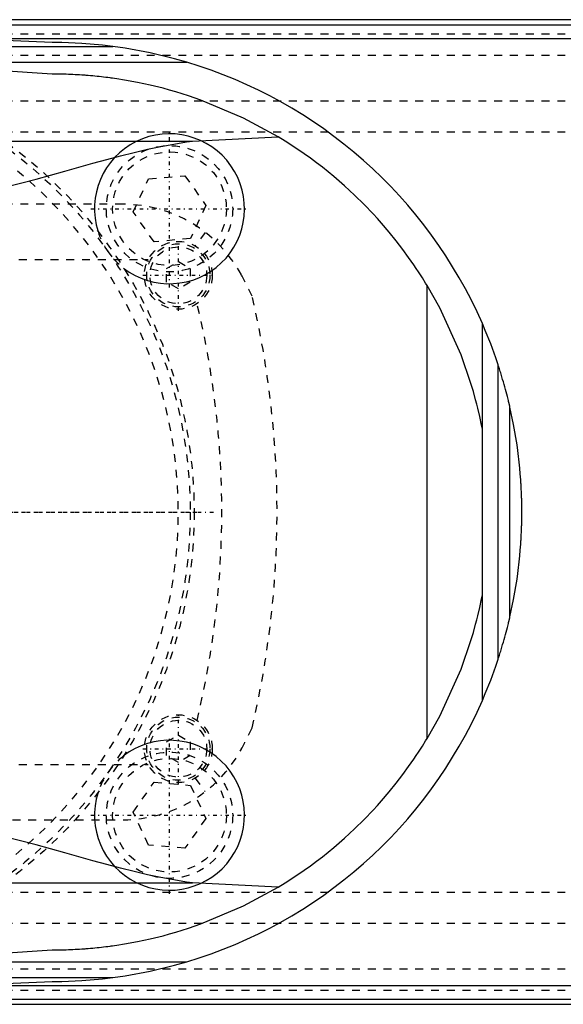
# Model space of a CAD drawing. Extents: x -502 to 139, y -105 to 105.
# Tile 10 of 13: x -164 to -95, y -62 to 62. Entities that reach past the tile are written whole.
import ezdxf

# ---------------------------------------------------------------- set-up
doc = ezdxf.new("R2010")
doc.units = 0
doc.linetypes.add('CENTER', pattern=[1.5, 0.45, -0.5, 0.05, -0.5])
doc.linetypes.add('DASHED', pattern=[2, 1, -1])
for name, color, linetype in [('AM_0', 7, 'CONTINUOUS'), ('AM_3', 7, 'DASHED'), ('AM_7', 7, 'CENTER')]:
    doc.layers.add(name, color=color, linetype=linetype)

msp = doc.modelspace()

# ---------------------------------------------------------------- linework, layer by layer
at = {"layer": 'AM_0', "color": 7, "linetype": 'CONTINUOUS'}
for p, q in [((-90, 62.39), (-240, 62.39)), ((-234.3, 61.72), (-90, 61.72)), ((-160, 59.5), (-185.14, 60.5)), ((-172.31, 60.02), (-90, 60.02)), ((-362.76, 59), (-152.3, 59)), ((-394.4, 57), (-142.93, 57)), ((-160, 55.5), (-183.32, 57)), ((-142.19, 47), (-131.34, 47.53)), ((-233.13, 47), (-142.19, 47)), ((-112.5, -28.71), (-112.5, 28.71)), ((-105.5, -23.87), (-105.5, 23.87)), ((-103.5, -18.65), (-103.5, 18.65)), ((-102, -13.28), (-102, 13.28)), ((-233.13, -47), (-142.19, -47)), ((-131.34, -47.53), (-142.19, -47)), ((-183.32, -57), (-160, -55.5)), ((-394.4, -57), (-142.93, -57)), ((-362.76, -59), (-152.3, -59)), ((-185.14, -60.5), (-160, -59.5)), ((-172.31, -60.02), (-90, -60.02)), ((-240, -62.39), (-90, -62.39)), ((-234.3, -61.72), (-90, -61.72))]:
    msp.add_line(p, q, dxfattribs=at)
for points in [[(-152.3, 59, 0), (-153.62, 59.16, 0), (-156.22, 59.38, 0), (-158.77, 59.49, 0), (-160, 59.5, 0)], [(-142.93, 57, 0), (-144.47, 57.44, 0), (-147.58, 58.19, 0), (-150.72, 58.77, 0), (-152.3, 59, 0)], [(-131.34, 47.53, 0), (-135.75, 49.92, 0), (-141.14, 52.2, 0), (-142.72, 52.74, 0), (-144.32, 53.24, 0), (-145.13, 53.47, 0), (-145.93, 53.69, 0), (-147.56, 54.09, 0), (-149.19, 54.44, 0), (-150.84, 54.74, 0), (-151.8, 54.89, 0), (-152.08, 54.93, 0), (-152.36, 54.97, 0), (-152.49, 54.99, 0), (-152.63, 55.01, 0), (-152.91, 55.05, 0), (-153.19, 55.08, 0), (-153.46, 55.11, 0), (-153.74, 55.15, 0), (-154.02, 55.18, 0), (-154.16, 55.19, 0), (-154.29, 55.21, 0), (-154.57, 55.23, 0), (-154.85, 55.26, 0), (-154.99, 55.27, 0), (-155.13, 55.29, 0), (-155.4, 55.31, 0), (-155.68, 55.33, 0), (-155.82, 55.34, 0), (-155.96, 55.35, 0), (-156.24, 55.37, 0), (-156.52, 55.39, 0), (-156.8, 55.41, 0), (-157.07, 55.42, 0), (-157.35, 55.44, 0), (-157.49, 55.44, 0), (-157.63, 55.45, 0), (-157.91, 55.46, 0), (-158.19, 55.47, 0), (-158.47, 55.48, 0), (-158.63, 55.48, 0), (-158.68, 55.48, 0), (-158.72, 55.49, 0), (-158.75, 55.49, 0), (-158.77, 55.49, 0), (-158.82, 55.49, 0), (-158.86, 55.49, 0), (-158.91, 55.49, 0), (-158.95, 55.49, 0), (-159, 55.49, 0), (-159.02, 55.49, 0), (-159.05, 55.49, 0), (-159.09, 55.49, 0), (-159.14, 55.49, 0), (-159.16, 55.49, 0), (-159.19, 55.49, 0), (-159.23, 55.49, 0), (-159.28, 55.5, 0), (-159.3, 55.5, 0), (-159.33, 55.5, 0), (-159.37, 55.5, 0), (-159.42, 55.5, 0), (-159.47, 55.5, 0), (-159.51, 55.5, 0), (-159.56, 55.5, 0), (-159.58, 55.5, 0), (-159.6, 55.5, 0), (-159.65, 55.5, 0), (-159.7, 55.5, 0), (-159.74, 55.5, 0), (-159.79, 55.5, 0), (-159.84, 55.5, 0), (-159.86, 55.5, 0), (-159.88, 55.5, 0), (-159.93, 55.5, 0), (-159.98, 55.5, 0), (-160, 55.5, 0)], [(-112.5, 28.71, 0), (-112.68, 28.99, 0), (-113.09, 29.66, 0), (-113.59, 30.44, 0), (-113.87, 30.86, 0), (-114.17, 31.31, 0), (-114.84, 32.26, 0), (-115.58, 33.28, 0), (-116.41, 34.35, 0), (-117.31, 35.46, 0), (-118.29, 36.61, 0), (-118.8, 37.19, 0), (-119.34, 37.78, 0), (-120.48, 38.96, 0), (-121.68, 40.15, 0), (-122.97, 41.34, 0), (-124.33, 42.52, 0), (-125.76, 43.68, 0), (-126.51, 44.25, 0), (-127.27, 44.82, 0), (-128.85, 45.93, 0), (-130.49, 47.01, 0), (-131.34, 47.53, 0)], [(-174, 39.86, 0), (-173.07, 39.94, 0), (-171.22, 40.17, 0), (-169.37, 40.47, 0), (-168.44, 40.64, 0), (-167.52, 40.83, 0), (-165.68, 41.25, 0), (-163.84, 41.7, 0), (-162.01, 42.18, 0), (-160.2, 42.68, 0), (-158.39, 43.18, 0), (-157.49, 43.44, 0), (-156.6, 43.69, 0), (-154.82, 44.19, 0), (-153.05, 44.67, 0), (-151.31, 45.13, 0), (-149.59, 45.57, 0), (-147.9, 45.96, 0), (-147.06, 46.15, 0), (-146.23, 46.32, 0), (-144.59, 46.63, 0), (-142.98, 46.89, 0), (-142.19, 47, 0)], [(-105.5, 10.49, 0), (-105.61, 11.02, 0), (-105.83, 12.09, 0), (-106.08, 13.15, 0), (-106.21, 13.68, 0), (-106.35, 14.21, 0), (-106.64, 15.26, 0), (-106.95, 16.3, 0), (-108.19, 19.91, 0), (-110.89, 25.86, 0), (-112.5, 28.71, 0)], [(-103.5, 18.65, 0), (-103.8, 19.54, 0), (-104.44, 21.29, 0), (-105.13, 23.02, 0), (-105.5, 23.87, 0)], [(-102, 13.28, 0), (-102, 13.28, 0), (-102, 13.28, 0), (-102, 13.28, 0), (-102, 13.28, 0), (-102, 13.28, 0), (-102, 13.28, 0), (-102, 13.29, 0), (-102, 13.29, 0), (-102, 13.29, 0), (-102, 13.29, 0), (-102, 13.29, 0), (-102, 13.29, 0), (-102, 13.3, 0), (-102.01, 13.3, 0), (-102.01, 13.3, 0), (-102.01, 13.31, 0), (-102.01, 13.31, 0), (-102.01, 13.31, 0), (-102.01, 13.31, 0), (-102.01, 13.31, 0), (-102.01, 13.32, 0), (-102.01, 13.32, 0), (-102.01, 13.33, 0), (-102.02, 13.35, 0), (-102.02, 13.38, 0), (-102.03, 13.41, 0), (-102.04, 13.45, 0), (-102.05, 13.48, 0), (-102.05, 13.5, 0), (-102.06, 13.52, 0), (-102.06, 13.56, 0), (-102.07, 13.59, 0), (-102.08, 13.63, 0), (-102.09, 13.67, 0), (-102.1, 13.71, 0), (-102.11, 13.74, 0), (-102.11, 13.76, 0), (-102.12, 13.8, 0), (-102.13, 13.84, 0), (-102.14, 13.87, 0), (-102.14, 13.89, 0), (-102.16, 13.94, 0), (-102.17, 13.98, 0), (-102.17, 14.01, 0), (-102.18, 14.03, 0), (-102.19, 14.08, 0), (-102.2, 14.13, 0), (-102.25, 14.31, 0), (-102.32, 14.62, 0), (-102.4, 14.93, 0), (-102.48, 15.24, 0), (-102.57, 15.54, 0), (-102.61, 15.7, 0), (-102.65, 15.85, 0), (-102.74, 16.17, 0), (-102.83, 16.49, 0), (-102.93, 16.81, 0), (-103.02, 17.14, 0), (-103.12, 17.48, 0), (-103.18, 17.64, 0), (-103.23, 17.81, 0), (-103.33, 18.15, 0), (-103.44, 18.49, 0), (-103.5, 18.65, 0)], [(-100.5, 0, 0), (-100.5, 0.01, 0), (-100.5, 0.03, 0), (-100.5, 0.05, 0), (-100.5, 0.06, 0), (-100.5, 0.07, 0), (-100.5, 0.09, 0), (-100.5, 0.11, 0), (-100.5, 0.13, 0), (-100.5, 0.15, 0), (-100.5, 0.18, 0), (-100.5, 0.19, 0), (-100.5, 0.2, 0), (-100.5, 0.22, 0), (-100.5, 0.24, 0), (-100.5, 0.26, 0), (-100.5, 0.28, 0), (-100.5, 0.3, 0), (-100.5, 0.31, 0), (-100.5, 0.32, 0), (-100.5, 0.34, 0), (-100.5, 0.36, 0), (-100.5, 0.37, 0), (-100.5, 0.38, 0), (-100.5, 0.4, 0), (-100.5, 0.42, 0), (-100.5, 0.43, 0), (-100.5, 0.44, 0), (-100.5, 0.46, 0), (-100.5, 0.49, 0), (-100.5, 0.51, 0), (-100.5, 0.53, 0), (-100.5, 0.55, 0), (-100.5, 0.56, 0), (-100.5, 0.57, 0), (-100.5, 0.59, 0), (-100.5, 0.61, 0), (-100.5, 0.68, 0), (-100.51, 0.81, 0), (-100.51, 0.93, 0), (-100.51, 1.05, 0), (-100.51, 1.12, 0), (-100.51, 1.18, 0), (-100.51, 1.3, 0), (-100.52, 1.43, 0), (-100.52, 1.55, 0), (-100.52, 1.67, 0), (-100.53, 1.8, 0), (-100.53, 1.86, 0), (-100.53, 1.92, 0), (-100.54, 2.05, 0), (-100.54, 2.17, 0), (-100.54, 2.23, 0), (-100.54, 2.29, 0), (-100.55, 2.42, 0), (-100.55, 2.54, 0), (-100.56, 2.6, 0), (-100.56, 2.66, 0), (-100.57, 2.79, 0), (-100.57, 2.91, 0), (-100.58, 3.04, 0), (-100.58, 3.16, 0), (-100.59, 3.28, 0), (-100.59, 3.35, 0), (-100.6, 3.41, 0), (-100.6, 3.53, 0), (-100.61, 3.65, 0), (-100.64, 4.09, 0), (-100.7, 4.83, 0), (-100.76, 5.57, 0), (-100.84, 6.31, 0), (-100.88, 6.68, 0), (-100.92, 7.05, 0), (-101.01, 7.79, 0), (-101.11, 8.52, 0), (-101.54, 11.09, 0), (-102, 13.28, 0)], [(-102, -13.28, 0), (-101.54, -11.09, 0), (-101.11, -8.52, 0), (-101.01, -7.79, 0), (-100.92, -7.05, 0), (-100.88, -6.68, 0), (-100.84, -6.31, 0), (-100.76, -5.57, 0), (-100.7, -4.83, 0), (-100.64, -4.09, 0), (-100.61, -3.65, 0), (-100.6, -3.53, 0), (-100.6, -3.41, 0), (-100.59, -3.35, 0), (-100.59, -3.28, 0), (-100.58, -3.16, 0), (-100.58, -3.04, 0), (-100.57, -2.91, 0), (-100.57, -2.79, 0), (-100.56, -2.66, 0), (-100.56, -2.6, 0), (-100.55, -2.54, 0), (-100.55, -2.42, 0), (-100.54, -2.29, 0), (-100.54, -2.23, 0), (-100.54, -2.17, 0), (-100.54, -2.05, 0), (-100.53, -1.92, 0), (-100.53, -1.86, 0), (-100.53, -1.8, 0), (-100.52, -1.67, 0), (-100.52, -1.55, 0), (-100.52, -1.43, 0), (-100.51, -1.3, 0), (-100.51, -1.18, 0), (-100.51, -1.12, 0), (-100.51, -1.05, 0), (-100.51, -0.93, 0), (-100.51, -0.81, 0), (-100.5, -0.68, 0), (-100.5, -0.56, 0), (-100.5, -0.49, 0), (-100.5, -0.46, 0), (-100.5, -0.44, 0), (-100.5, -0.43, 0), (-100.5, -0.42, 0), (-100.5, -0.4, 0), (-100.5, -0.38, 0), (-100.5, -0.37, 0), (-100.5, -0.36, 0), (-100.5, -0.34, 0), (-100.5, -0.32, 0), (-100.5, -0.31, 0), (-100.5, -0.3, 0), (-100.5, -0.28, 0), (-100.5, -0.26, 0), (-100.5, -0.24, 0), (-100.5, -0.22, 0), (-100.5, -0.2, 0), (-100.5, -0.19, 0), (-100.5, -0.18, 0), (-100.5, -0.15, 0), (-100.5, -0.13, 0), (-100.5, -0.11, 0), (-100.5, -0.09, 0), (-100.5, -0.07, 0), (-100.5, -0.06, 0), (-100.5, -0.05, 0), (-100.5, -0.03, 0), (-100.5, -0.01, 0), (-100.5, 0, 0)], [(-112.5, -28.71, 0), (-110.89, -25.86, 0), (-108.19, -19.91, 0), (-106.95, -16.3, 0), (-106.64, -15.26, 0), (-106.35, -14.21, 0), (-106.21, -13.68, 0), (-106.08, -13.15, 0), (-105.83, -12.09, 0), (-105.61, -11.02, 0), (-105.5, -10.49, 0)], [(-103.5, -18.65, 0), (-103.44, -18.49, 0), (-103.33, -18.15, 0), (-103.23, -17.81, 0), (-103.18, -17.64, 0), (-103.12, -17.48, 0), (-103.02, -17.14, 0), (-102.93, -16.81, 0), (-102.83, -16.49, 0), (-102.74, -16.17, 0), (-102.65, -15.85, 0), (-102.61, -15.7, 0), (-102.57, -15.54, 0), (-102.48, -15.24, 0), (-102.4, -14.93, 0), (-102.32, -14.62, 0), (-102.25, -14.31, 0), (-102.2, -14.13, 0), (-102.19, -14.08, 0), (-102.18, -14.03, 0), (-102.17, -14.01, 0), (-102.17, -13.98, 0), (-102.16, -13.94, 0), (-102.14, -13.89, 0), (-102.14, -13.87, 0), (-102.13, -13.84, 0), (-102.12, -13.8, 0), (-102.11, -13.76, 0), (-102.11, -13.74, 0), (-102.1, -13.71, 0), (-102.09, -13.67, 0), (-102.08, -13.63, 0), (-102.07, -13.59, 0), (-102.06, -13.56, 0), (-102.06, -13.52, 0), (-102.05, -13.5, 0), (-102.05, -13.48, 0), (-102.04, -13.45, 0), (-102.03, -13.41, 0), (-102.02, -13.38, 0), (-102.02, -13.35, 0), (-102.01, -13.33, 0), (-102.01, -13.32, 0), (-102.01, -13.32, 0), (-102.01, -13.31, 0), (-102.01, -13.31, 0), (-102.01, -13.31, 0), (-102.01, -13.31, 0), (-102.01, -13.31, 0), (-102.01, -13.3, 0), (-102.01, -13.3, 0), (-102, -13.3, 0), (-102, -13.29, 0), (-102, -13.29, 0), (-102, -13.29, 0), (-102, -13.29, 0), (-102, -13.29, 0), (-102, -13.29, 0), (-102, -13.28, 0), (-102, -13.28, 0), (-102, -13.28, 0), (-102, -13.28, 0), (-102, -13.28, 0), (-102, -13.28, 0), (-102, -13.28, 0)], [(-105.5, -23.87, 0), (-105.13, -23.02, 0), (-104.44, -21.29, 0), (-103.8, -19.54, 0), (-103.5, -18.65, 0)], [(-131.34, -47.53, 0), (-130.49, -47.01, 0), (-128.85, -45.93, 0), (-127.27, -44.82, 0), (-126.51, -44.25, 0), (-125.76, -43.68, 0), (-124.33, -42.52, 0), (-122.97, -41.34, 0), (-121.68, -40.15, 0), (-120.48, -38.96, 0), (-119.34, -37.78, 0), (-118.8, -37.19, 0), (-118.29, -36.61, 0), (-117.31, -35.46, 0), (-116.41, -34.35, 0), (-115.58, -33.28, 0), (-114.84, -32.26, 0), (-114.17, -31.31, 0), (-113.87, -30.86, 0), (-113.59, -30.44, 0), (-113.09, -29.66, 0), (-112.68, -28.99, 0), (-112.5, -28.71, 0)], [(-142.19, -47, 0), (-142.98, -46.89, 0), (-144.59, -46.63, 0), (-146.23, -46.32, 0), (-147.06, -46.15, 0), (-147.9, -45.96, 0), (-149.59, -45.57, 0), (-151.31, -45.13, 0), (-153.05, -44.67, 0), (-154.82, -44.19, 0), (-156.6, -43.69, 0), (-157.49, -43.44, 0), (-158.39, -43.18, 0), (-160.2, -42.68, 0), (-162.01, -42.18, 0), (-163.84, -41.7, 0), (-165.68, -41.25, 0), (-167.52, -40.83, 0), (-168.44, -40.64, 0), (-169.37, -40.47, 0), (-171.22, -40.17, 0), (-173.07, -39.94, 0), (-174, -39.86, 0)], [(-160, -55.5, 0), (-159.98, -55.5, 0), (-159.93, -55.5, 0), (-159.88, -55.5, 0), (-159.86, -55.5, 0), (-159.84, -55.5, 0), (-159.79, -55.5, 0), (-159.74, -55.5, 0), (-159.7, -55.5, 0), (-159.65, -55.5, 0), (-159.6, -55.5, 0), (-159.58, -55.5, 0), (-159.56, -55.5, 0), (-159.51, -55.5, 0), (-159.47, -55.5, 0), (-159.42, -55.5, 0), (-159.37, -55.5, 0), (-159.33, -55.5, 0), (-159.3, -55.5, 0), (-159.28, -55.5, 0), (-159.23, -55.49, 0), (-159.19, -55.49, 0), (-159.16, -55.49, 0), (-159.14, -55.49, 0), (-159.09, -55.49, 0), (-159.05, -55.49, 0), (-159.02, -55.49, 0), (-159, -55.49, 0), (-158.95, -55.49, 0), (-158.91, -55.49, 0), (-158.86, -55.49, 0), (-158.82, -55.49, 0), (-158.77, -55.49, 0), (-158.75, -55.49, 0), (-158.72, -55.49, 0), (-158.68, -55.48, 0), (-158.63, -55.48, 0), (-158.47, -55.48, 0), (-158.19, -55.47, 0), (-157.91, -55.46, 0), (-157.63, -55.45, 0), (-157.49, -55.44, 0), (-157.35, -55.44, 0), (-157.07, -55.42, 0), (-156.8, -55.41, 0), (-156.52, -55.39, 0), (-156.24, -55.37, 0), (-155.96, -55.35, 0), (-155.82, -55.34, 0), (-155.68, -55.33, 0), (-155.4, -55.31, 0), (-155.13, -55.29, 0), (-154.99, -55.27, 0), (-154.85, -55.26, 0), (-154.57, -55.23, 0), (-154.29, -55.21, 0), (-154.16, -55.19, 0), (-154.02, -55.18, 0), (-153.74, -55.15, 0), (-153.46, -55.11, 0), (-153.19, -55.08, 0), (-152.91, -55.05, 0), (-152.63, -55.01, 0), (-152.49, -54.99, 0), (-152.36, -54.97, 0), (-152.08, -54.93, 0), (-151.8, -54.89, 0), (-150.84, -54.74, 0), (-149.19, -54.44, 0), (-147.56, -54.09, 0), (-145.93, -53.69, 0), (-145.13, -53.47, 0), (-144.32, -53.24, 0), (-142.72, -52.74, 0), (-141.14, -52.2, 0), (-135.75, -49.92, 0), (-131.34, -47.53, 0)], [(-152.3, -59, 0), (-150.72, -58.77, 0), (-147.58, -58.19, 0), (-144.47, -57.44, 0), (-142.93, -57, 0)], [(-160, -59.5, 0), (-158.77, -59.49, 0), (-156.22, -59.38, 0), (-153.62, -59.16, 0), (-152.3, -59, 0)]]:
    msp.add_polyline3d(points, dxfattribs=at)
for centre, radius, start, end in [((-160, 0), 59.5, 23.6567, 73.3321), ((-145.12, 38.43), 9.5, 232.3243, 197.6757), ((-160, 0), 59.5, 286.6679, 336.3433), ((-145.12, -38.43), 9.5, 162.3243, 127.6757)]:
    msp.add_arc(centre, radius, start, end, dxfattribs=at)
at = {"layer": 'AM_3', "color": 6, "linetype": 'DASHED'}
for p, q in [((-240, 60.6), (50, 60.6)), ((-240, 57.89), (50, 57.89)), ((-240, 52.11), (50, 52.11)), ((-240, 48.19), (50, 48.19)), ((-147.77, 42.21), (-143.16, 42.62)), ((-143.16, 42.62), (-140.52, 38.83)), ((-149.72, 38.03), (-147.77, 42.21)), ((-151, 39), (-229, 39)), ((-140.52, 38.83), (-142.47, 34.65)), ((-147.07, 34.24), (-149.72, 38.03)), ((-140.59, 35.44), (-141.85, 33.72)), ((-142.47, 34.65), (-147.07, 34.24)), ((-232.19, 32), (-147.81, 32)), ((-145.5, 30.87), (-144, 31.73)), ((-144, 31.73), (-142.5, 30.87)), ((-145.5, 29.13), (-145.5, 30.87)), ((-142.5, 30.87), (-142.5, 29.13)), ((-144, 28.27), (-145.5, 29.13)), ((-142.5, 29.13), (-144, 28.27)), ((-145.5, -29.13), (-144, -28.27)), ((-144, -28.27), (-142.5, -29.13)), ((-145.5, -30.87), (-145.5, -29.13)), ((-142.5, -29.13), (-142.5, -30.87)), ((-144, -31.73), (-145.5, -30.87)), ((-142.5, -30.87), (-144, -31.73)), ((-232.19, -32), (-147.81, -32)), ((-149.72, -38.03), (-147.07, -34.24)), ((-147.07, -34.24), (-142.47, -34.65)), ((-142.47, -34.65), (-140.52, -38.83)), ((-141.85, -33.72), (-140.59, -35.44)), ((-147.77, -42.21), (-149.72, -38.03)), ((-229, -39), (-151, -39)), ((-140.52, -38.83), (-143.16, -42.62)), ((-143.16, -42.62), (-147.77, -42.21)), ((-240, -48.19), (50, -48.19)), ((-240, -52.11), (50, -52.11)), ((-240, -57.89), (50, -57.89)), ((-240, -60.6), (50, -60.6))]:
    msp.add_line(p, q, dxfattribs=at)
for centre, radius in [((-200, 0), 58), ((-200, 0), 57.5), ((-145.12, 38.43), 8), ((-145.12, 38.43), 7.2), ((-144, 30), 4.3), ((-144, 30), 4), ((-144, 30), 3.6), ((-144, -30), 4.3), ((-144, -30), 4), ((-144, -30), 3.6), ((-145.12, -38.43), 8), ((-145.12, -38.43), 7.2)]:
    msp.add_circle(centre, radius, dxfattribs=at)
for centre, radius, start, end in [((-200, 0), 56, 262.1432, 97.8568), ((-151, 22), 17, 28.2358, 90), ((-145.12, 38.43), 9.5, 197.6757, 232.3243), ((-191.97, 0), 63.5, 25.5128, 28.2366), ((-251.5, 0), 113, 346.4829, 13.5171), ((-251.5, 0), 120, 346.8254, 13.1746), ((-191.97, 0), 63.5, 331.7634, 334.4872), ((-145.12, -38.43), 9.5, 127.6757, 162.3243), ((-151, -22), 17, 270, 331.7642)]:
    msp.add_arc(centre, radius, start, end, dxfattribs=at)
at = {"layer": 'AM_7', "color": 4, "linetype": 'CENTER'}
for p, q in [((-145.12, 28.45), (-145.12, 48.4)), ((-155.09, 38.43), (-135.14, 38.43)), ((-144, 25.48), (-144, 34.52)), ((-148.51, 30), (-139.49, 30)), ((-275.4, 0), (-141.2, 0)), ((-260.9, 0), (-139.1, 0)), ((-144, -34.52), (-144, -25.48)), ((-145.12, -48.4), (-145.12, -28.45)), ((-148.51, -30), (-139.49, -30)), ((-155.09, -38.43), (-135.14, -38.43))]:
    msp.add_line(p, q, dxfattribs=at)

doc.saveas('drawing.dxf')
